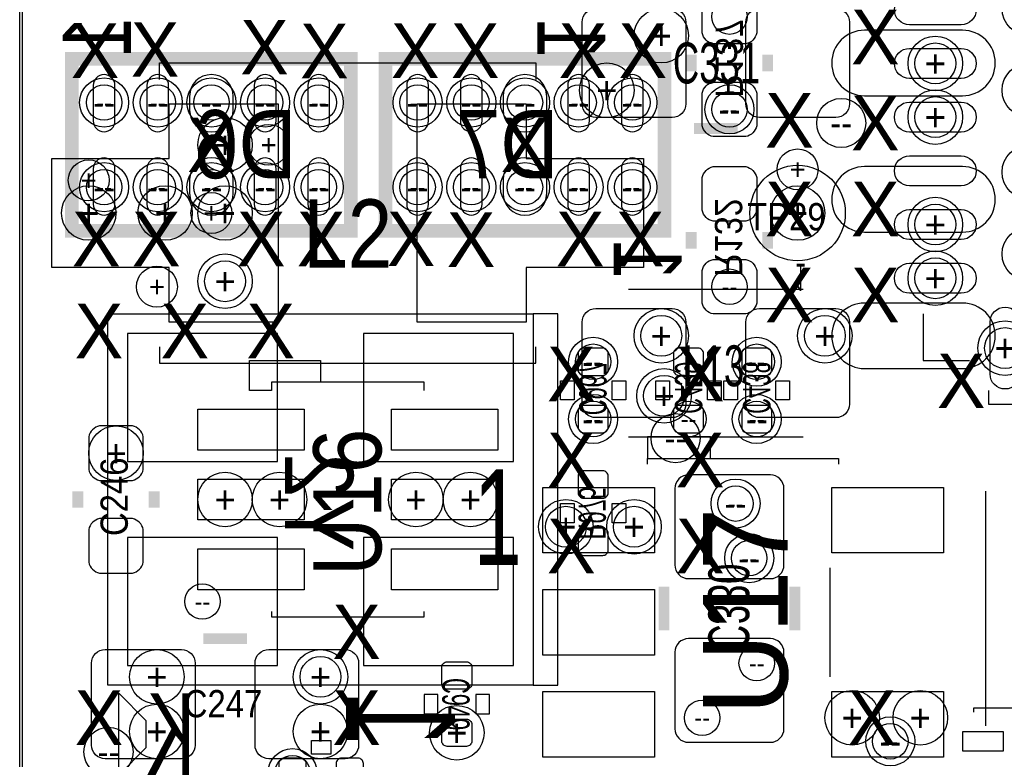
# Model space of a CAD drawing. Extents: x -22 to 398, y -34 to 263.
# Tile 26 of 48: x 12 to 21.17, y 42.5 to 49.38. Entities that reach past the tile are written whole.
import ezdxf
from ezdxf.enums import TextEntityAlignment as Align

# ---------------------------------------------------------------- set-up
doc = ezdxf.new("R2010")
doc.units = 0
for name, color, linetype in [('ASSY_BOT', 211, 'CONTINUOUS'), ('ASSY_TOP', 80, 'CONTINUOUS'), ('BOT', 153, 'CONTINUOUS'), ('DRILL', 254, 'CONTINUOUS'), ('OUTLINE', 5, 'CONTINUOUS'), ('SILK_BOT', 120, 'CONTINUOUS'), ('SILK_TOP', 211, 'CONTINUOUS'), ('TOP', 5, 'CONTINUOUS')]:
    doc.layers.add(name, color=color, linetype=linetype)

# ---------------------------------------------------------------- blocks, each defined once
blk = doc.blocks.new('FIGURE_CIRCLE')
blk.add_circle((0, 0), 0.5)

msp = doc.modelspace()

# ---------------------------------------------------------------- linework, layer by layer
at = {"layer": 'BOT'}
for points in [[(18.358104, 49.25822), (18.358104, 49.56302, -0.294587), (18.459704, 49.66462), (18.764504, 49.66462, -0.294587), (18.866104, 49.56302), (18.866104, 49.25822, -0.294587), (18.764504, 49.15662), (18.459704, 49.15662, -0.294587)], [(20.783804, 49.28362), (19.869404, 49.28362, 1), (19.869404, 48.67402), (20.783804, 48.67402, 1)], [(12.887706, 48.439324), (12.887706, 48.769524, 1), (12.684506, 48.769524), (12.684506, 48.439324, 1)], [(13.387578, 48.439324), (13.387578, 48.769524, 1), (13.184378, 48.769524), (13.184378, 48.439324, 1)], [(13.989304, 48.540924), (13.989304, 48.667924, 1), (13.582904, 48.667924), (13.582904, 48.540924, 1)], [(14.38783, 48.439324), (14.38783, 48.769524, 1), (14.18463, 48.769524), (14.18463, 48.439324, 1)], [(14.887702, 48.439324), (14.887702, 48.769524, 1), (14.684502, 48.769524), (14.684502, 48.439324, 1)], [(15.605506, 48.769524), (15.605506, 48.439324, 1), (15.808706, 48.439324), (15.808706, 48.769524, 1)], [(16.105378, 48.769524), (16.105378, 48.439324, 1), (16.308578, 48.439324), (16.308578, 48.769524, 1)], [(16.503904, 48.667924), (16.503904, 48.540924, 1), (16.910304, 48.540924), (16.910304, 48.667924, 1)], [(17.10563, 48.769524), (17.10563, 48.439324, 1), (17.30883, 48.439324), (17.30883, 48.769524, 1)], [(17.605502, 48.769524), (17.605502, 48.439324, 1), (17.808702, 48.439324), (17.808702, 48.769524, 1)], [(18.358104, 48.39462), (18.358104, 48.69942, -0.294587), (18.459704, 48.80102), (18.764504, 48.80102, -0.294587), (18.866104, 48.69942), (18.866104, 48.39462, -0.294587), (18.764504, 48.29302), (18.459704, 48.29302, -0.294587)], [(12.887706, 47.664116), (12.887706, 47.994316, 1), (12.684506, 47.994316), (12.684506, 47.664116, 1)], [(13.387578, 47.664116), (13.387578, 47.994316, 1), (13.184378, 47.994316), (13.184378, 47.664116, 1)], [(13.989304, 47.765716), (13.989304, 47.892716, 1), (13.582904, 47.892716), (13.582904, 47.765716, 1)], [(14.38783, 47.664116), (14.38783, 47.994316, 1), (14.18463, 47.994316), (14.18463, 47.664116, 1)], [(14.887702, 47.664116), (14.887702, 47.994316, 1), (14.684502, 47.994316), (14.684502, 47.664116, 1)], [(15.605506, 47.994316), (15.605506, 47.664116, 1), (15.808706, 47.664116), (15.808706, 47.994316, 1)], [(16.105378, 47.994316), (16.105378, 47.664116, 1), (16.308578, 47.664116), (16.308578, 47.994316, 1)], [(16.503904, 47.892716), (16.503904, 47.765716, 1), (16.910304, 47.765716), (16.910304, 47.892716, 1)], [(17.10563, 47.994316), (17.10563, 47.664116, 1), (17.30883, 47.664116), (17.30883, 47.994316, 1)], [(17.605502, 47.994316), (17.605502, 47.664116, 1), (17.808702, 47.664116), (17.808702, 47.994316, 1)], [(18.358104, 47.60722), (18.358104, 47.91202, -0.294587), (18.459704, 48.01362), (18.764504, 48.01362, -0.294587), (18.866104, 47.91202), (18.866104, 47.60722, -0.294587), (18.764504, 47.50562), (18.459704, 47.50562, -0.294587)], [(20.783804, 48.01362), (19.869404, 48.01362, 1), (19.869404, 47.40402), (20.783804, 47.40402, 1)], [(18.358104, 46.74362), (18.358104, 47.04842, -0.294587), (18.459704, 47.15002), (18.764504, 47.15002, -0.294587), (18.866104, 47.04842), (18.866104, 46.74362, -0.294587), (18.764504, 46.64202), (18.459704, 46.64202, -0.294587)], [(20.783804, 46.74362), (19.869404, 46.74362, 1), (19.869404, 46.13402), (20.783804, 46.13402, 1)], [(17.431004, 46.07052, 0.414214), (17.481804, 46.12132), (17.481804, 46.27372, 0.414214), (17.431004, 46.32452), (17.253204, 46.32452, 0.414214), (17.202404, 46.27372), (17.202404, 46.12132, 0.414214), (17.253204, 46.07052)], [(18.320004, 46.07052, 0.414214), (18.370804, 46.12132), (18.370804, 46.27372, 0.414214), (18.320004, 46.32452), (18.142204, 46.32452, 0.414214), (18.091404, 46.27372), (18.091404, 46.12132, 0.414214), (18.142204, 46.07052)], [(18.955004, 46.07052, 0.414214), (19.005804, 46.12132), (19.005804, 46.27372, 0.414214), (18.955004, 46.32452), (18.777204, 46.32452, 0.414214), (18.726404, 46.27372), (18.726404, 46.12132, 0.414214), (18.777204, 46.07052)], [(17.253204, 45.79112, 0.414214), (17.202404, 45.74032), (17.202404, 45.58792, 0.414214), (17.253204, 45.53712), (17.431004, 45.53712, 0.414214), (17.481804, 45.58792), (17.481804, 45.74032, 0.414214), (17.431004, 45.79112)], [(18.142204, 45.79112, 0.414214), (18.091404, 45.74032), (18.091404, 45.58792, 0.414214), (18.142204, 45.53712), (18.320004, 45.53712, 0.414214), (18.370804, 45.58792), (18.370804, 45.74032, 0.414214), (18.320004, 45.79112)], [(18.777204, 45.79112, 0.414214), (18.726404, 45.74032), (18.726404, 45.58792, 0.414214), (18.777204, 45.53712), (18.955004, 45.53712, 0.414214), (19.005804, 45.58792), (19.005804, 45.74032, 0.414214), (18.955004, 45.79112)], [(17.253204, 45.18152, 0.414214), (17.202404, 45.13072), (17.202404, 44.97832, 0.414214), (17.253204, 44.92752), (17.431004, 44.92752, 0.414214), (17.481804, 44.97832), (17.481804, 45.13072, 0.414214), (17.431004, 45.18152)], [(18.993104, 45.14342), (18.231104, 45.14342, 0.414214), (18.104104, 45.01642), (18.104104, 44.30522, 0.414214), (18.231104, 44.17822), (18.993104, 44.17822, 0.414214), (19.120104, 44.30522), (19.120104, 45.01642, 0.414214)], [(17.253204, 44.64812, 0.414214), (17.202404, 44.59732), (17.202404, 44.44492, 0.414214), (17.253204, 44.39412), (17.431004, 44.39412, 0.414214), (17.481804, 44.44492), (17.481804, 44.59732, 0.414214), (17.431004, 44.64812)], [(18.993104, 43.61942), (18.231104, 43.61942, 0.414214), (18.104104, 43.49242), (18.104104, 42.78122, 0.414214), (18.231104, 42.65422), (18.993104, 42.65422, 0.414214), (19.120104, 42.78122), (19.120104, 43.49242, 0.414214)], [(14.6685, 42.4561, 0.414214), (14.6177, 42.5069), (14.4653, 42.5069, 0.414214), (14.4145, 42.4561), (14.4145, 42.2783, 0.414214), (14.4653, 42.2275), (14.6177, 42.2275, 0.414214), (14.6685, 42.2783)], [(15.2019, 42.4561, 0.414214), (15.1511, 42.5069), (14.9987, 42.5069, 0.414214), (14.9479, 42.4561), (14.9479, 42.2783, 0.414214), (14.9987, 42.2275), (15.1511, 42.2275, 0.414214), (15.2019, 42.2783)]]:
    msp.add_lwpolyline(points, format="xyb", close=True, dxfattribs=at)
for points in [[(13.00353, 45.26788), (14.40053, 45.26788), (14.40053, 46.46168), (13.00353, 46.46168)], [(15.203678, 45.26788), (16.600678, 45.26788), (16.600678, 46.46168), (15.203678, 46.46168)], [(13.00353, 43.36796), (14.40053, 43.36796), (14.40053, 44.56176), (13.00353, 44.56176)], [(15.203678, 43.36796), (16.600678, 43.36796), (16.600678, 44.56176), (15.203678, 44.56176)], [(21.165312, 42.574718), (21.165312, 42.752518), (20.784312, 42.752518), (20.784312, 42.574718)]]:
    msp.add_lwpolyline(points, close=True, dxfattribs=at)
at = {"layer": 'DRILL'}
msp.add_lwpolyline([(12.022328, 11.98118), (57.021476, 11.98118), (57.021476, 55.479188), (55.517542, 56.983122), (12.022328, 56.983122)], close=True, dxfattribs=at)
at = {"layer": 'OUTLINE'}
msp.add_lwpolyline([(11.999976, 56.950102, -0.413204), (12.050014, 56.999886), (55.479442, 56.999886, -0.198304), (55.514748, 56.985408), (56.985408, 55.514494, -0.198861), (57.00014, 55.479188), (57.00014, 12.050014, -0.414338), (56.950102, 11.999976), (12.050014, 11.999976, -0.414338), (11.999976, 12.050014)], format="xyb", close=True, dxfattribs=at)
at = {"layer": 'SILK_BOT'}
for points, const_width in [([(15.086076, 49.01692), (15.086076, 47.41672), (12.486132, 47.41672), (12.486132, 49.01692), (15.086076, 49.01692)], 0.127), ([(15.407132, 47.41672), (15.407132, 49.01692), (18.007076, 49.01692), (18.007076, 47.41672), (15.407132, 47.41672)], 0.127), ([(18.256504, 48.90262), (18.256504, 49.05502)], 0.1016), ([(18.967704, 48.90262), (18.967704, 49.05502)], 0.1016), ([(18.256504, 47.25162), (18.256504, 47.40402)], 0.1016), ([(18.967704, 47.25162), (18.967704, 47.40402)], 0.1016), ([(18.002504, 43.69562), (18.002504, 44.10202)], 0.1016), ([(19.221704, 43.69562), (19.221704, 44.10202)], 0.1016)]:
    msp.add_lwpolyline(points, dxfattribs=dict(at, const_width=const_width))
for points in [[(12.820904, 43.18762), (12.820904, 46.64202), (16.783304, 46.64202), (16.783304, 43.18762)], [(16.783304, 43.18762), (17.011904, 43.18762), (17.011904, 46.64202), (16.783304, 46.64202)], [(17.164304, 45.84192), (17.037304, 45.84192), (17.037304, 46.01972), (17.164304, 46.01972)], [(17.646904, 45.84192), (17.519904, 45.84192), (17.519904, 46.01972), (17.646904, 46.01972)], [(17.926304, 46.01972), (18.053304, 46.01972), (18.053304, 45.84192), (17.926304, 45.84192)], [(18.408904, 46.01972), (18.535904, 46.01972), (18.535904, 45.84192), (18.408904, 45.84192)], [(18.561304, 46.01972), (18.688304, 46.01972), (18.688304, 45.84192), (18.561304, 45.84192)], [(19.043904, 46.01972), (19.170904, 46.01972), (19.170904, 45.84192), (19.043904, 45.84192)], [(17.037304, 44.87672), (17.164304, 44.87672), (17.164304, 44.69892), (17.037304, 44.69892)], [(17.519904, 44.87672), (17.646904, 44.87672), (17.646904, 44.69892), (17.519904, 44.69892)], [(12.922504, 42.34942), (12.922504, 43.11142), (13.176504, 42.85742), (13.176504, 42.60342)], [(14.8971, 42.672), (14.8971, 42.545), (14.7193, 42.545), (14.7193, 42.672)]]:
    msp.add_lwpolyline(points, close=True, dxfattribs=at)
for points in [[(21.025104, 45.93082), (21.025104, 45.80382), (25.089104, 45.80382), (25.089104, 45.93082)], [(23.095204, 42.93362), (23.095204, 42.97172), (20.885404, 42.97172), (20.885404, 42.93362)]]:
    msp.add_lwpolyline(points, dxfattribs=at)
at = {"layer": 'SILK_TOP'}
for points in [[(13.303504, 48.82642), (13.303504, 48.97882), (16.808704, 48.97882), (16.808704, 48.82642)], [(19.297904, 46.87062), (17.672304, 46.87062)], [(20.415504, 46.64202), (20.415504, 46.21022), (20.847304, 46.21022)], [(13.303504, 46.18482), (16.808704, 46.18482), (16.808704, 46.33722)], [(13.303504, 46.33722), (13.303504, 46.18482)], [(15.767304, 45.93082), (15.767304, 46.00702), (14.344904, 46.00702), (14.344904, 45.93082)], [(17.672304, 45.49902), (19.297904, 45.49902)], [(17.850104, 45.24502), (17.850104, 45.29582), (19.628104, 45.29582), (19.628104, 45.24502)], [(20.999704, 42.80662), (20.999704, 44.99102)], [(19.551904, 43.26382), (19.551904, 44.27982)], [(14.344904, 43.87342), (14.344904, 43.82262), (15.767304, 43.82262), (15.767304, 43.87342)]]:
    msp.add_lwpolyline(points, dxfattribs=at)
at = {"layer": 'SILK_TOP', "const_width": 0.1016}
for points in [[(18.281904, 48.36922), (18.688304, 48.36922)], [(12.541504, 44.99102), (12.541504, 44.83862)], [(13.252704, 44.99102), (13.252704, 44.83862)], [(13.709904, 43.61942), (14.116304, 43.61942)]]:
    msp.add_lwpolyline(points, dxfattribs=at)
at = {"layer": 'SILK_TOP'}
for points in [[(14.344904, 45.93082), (14.141704, 45.93082), (14.141704, 46.21022), (14.802104, 46.21022), (14.802104, 46.00702), (14.344904, 46.00702)], [(17.850104, 45.29582), (18.434304, 45.29582), (18.434304, 45.49902), (17.850104, 45.49902)], [(15.894304, 43.09872), (15.767304, 43.09872), (15.767304, 42.92092), (15.894304, 42.92092)], [(16.376904, 43.09872), (16.249904, 43.09872), (16.249904, 42.92092), (16.376904, 42.92092)]]:
    msp.add_lwpolyline(points, close=True, dxfattribs=at)
at = {"layer": 'TOP'}
for points in [[(20.771358, 49.335182), (20.288758, 49.335182, -1), (20.288758, 49.614582), (20.771358, 49.614582, -1)], [(18.205704, 49.35982), (18.205704, 48.59782, -0.414214), (18.078704, 48.47082), (17.367504, 48.47082, -0.414214), (17.240504, 48.59782), (17.240504, 49.35982, -0.414214), (17.367504, 49.48682), (18.078704, 49.48682, -0.414214)], [(19.729704, 49.35982), (19.729704, 48.59782, -0.414214), (19.602704, 48.47082), (18.891504, 48.47082, -0.414214), (18.764504, 48.59782), (18.764504, 49.35982, -0.414214), (18.891504, 49.48682), (19.602704, 49.48682, -0.414214)], [(20.771358, 48.835056), (20.288758, 48.835056, -1), (20.288758, 49.114456), (20.771358, 49.114456, -1)], [(20.771358, 48.335184), (20.288758, 48.335184, -1), (20.288758, 48.614584), (20.771358, 48.614584, -1)], [(20.771358, 47.835058), (20.288758, 47.835058, -1), (20.288758, 48.114458), (20.771358, 48.114458, -1)], [(20.771358, 47.335186), (20.288758, 47.335186, -1), (20.288758, 47.614586), (20.771358, 47.614586, -1)], [(20.771358, 46.83506), (20.288758, 46.83506, -1), (20.288758, 47.11446), (20.771358, 47.11446, -1)], [(17.240504, 45.80382), (17.240504, 46.56582, -0.414214), (17.367504, 46.69282), (18.078704, 46.69282, -0.414214), (18.205704, 46.56582), (18.205704, 45.80382, -0.414214), (18.078704, 45.67682), (17.367504, 45.67682, -0.414214)], [(18.764504, 45.80382), (18.764504, 46.56582, -0.414214), (18.891504, 46.69282), (19.602704, 46.69282, -0.414214), (19.729704, 46.56582), (19.729704, 45.80382, -0.414214), (19.602704, 45.67682), (18.891504, 45.67682, -0.414214)], [(21.040344, 46.083474), (21.040344, 46.566074, -1), (21.319744, 46.566074), (21.319744, 46.083474, -1)], [(12.643104, 45.49902), (12.643104, 45.19422, 0.294587), (12.744704, 45.09262), (13.049504, 45.09262, 0.294587), (13.151104, 45.19422), (13.151104, 45.49902, 0.294587), (13.049504, 45.60062), (12.744704, 45.60062, 0.294587)], [(12.643104, 44.63542), (12.643104, 44.33062, 0.294587), (12.744704, 44.22902), (13.049504, 44.22902, 0.294587), (13.151104, 44.33062), (13.151104, 44.63542, 0.294587), (13.049504, 44.73702), (12.744704, 44.73702, 0.294587)], [(13.633704, 43.39082), (13.633704, 42.62882, -0.414214), (13.506704, 42.50182), (12.795504, 42.50182, -0.414214), (12.668504, 42.62882), (12.668504, 43.39082, -0.414214), (12.795504, 43.51782), (13.506704, 43.51782, -0.414214)], [(15.157704, 43.39082), (15.157704, 42.62882, -0.414214), (15.030704, 42.50182), (14.319504, 42.50182, -0.414214), (14.192504, 42.62882), (14.192504, 43.39082, -0.414214), (14.319504, 43.51782), (15.030704, 43.51782, -0.414214)], [(15.983204, 43.14952, -0.414214), (15.932404, 43.20032), (15.932404, 43.35272, -0.414214), (15.983204, 43.40352), (16.161004, 43.40352, -0.414214), (16.211804, 43.35272), (16.211804, 43.20032, -0.414214), (16.161004, 43.14952)], [(16.161004, 42.87012, -0.414214), (16.211804, 42.81932), (16.211804, 42.66692, -0.414214), (16.161004, 42.61612), (15.983204, 42.61612, -0.414214), (15.932404, 42.66692), (15.932404, 42.81932, -0.414214), (15.983204, 42.87012)]]:
    msp.add_lwpolyline(points, format="xyb", close=True, dxfattribs=at)
for points in [[(12.300204, 47.07382), (12.300204, 48.08982), (13.392404, 48.08982), (13.392404, 48.59782), (14.408404, 48.59782), (14.408404, 46.56582), (13.392404, 46.56582), (13.392404, 47.07382)], [(17.812004, 48.08982), (17.812004, 47.07382), (16.719804, 47.07382), (16.719804, 46.56582), (15.703804, 46.56582), (15.703804, 48.59782), (16.719804, 48.59782), (16.719804, 48.08982)], [(13.659104, 45.374306), (13.659104, 45.755306), (14.649704, 45.755306), (14.649704, 45.374306)], [(15.462504, 45.374306), (15.462504, 45.755306), (16.453104, 45.755306), (16.453104, 45.374306)], [(13.659104, 44.72432), (13.659104, 45.10532), (14.649704, 45.10532), (14.649704, 44.72432)], [(15.462504, 44.72432), (15.462504, 45.10532), (16.453104, 45.10532), (16.453104, 44.72432)], [(16.872204, 44.41698), (16.872204, 45.02658), (17.913604, 45.02658), (17.913604, 44.41698)], [(19.564604, 44.41698), (19.564604, 45.02658), (20.606004, 45.02658), (20.606004, 44.41698)], [(13.659104, 44.074334), (13.659104, 44.455334), (14.649704, 44.455334), (14.649704, 44.074334)], [(15.462504, 44.074334), (15.462504, 44.455334), (16.453104, 44.455334), (16.453104, 44.074334)], [(16.872204, 43.46702), (16.872204, 44.07662), (17.913604, 44.07662), (17.913604, 43.46702)], [(16.872204, 42.51706), (16.872204, 43.12666), (17.913604, 43.12666), (17.913604, 42.51706)], [(19.564604, 42.51706), (19.564604, 43.12666), (20.606004, 43.12666), (20.606004, 42.51706)]]:
    msp.add_lwpolyline(points, close=True, dxfattribs=at)
msp.add_circle((19.247104, 47.58182), 0.4445, dxfattribs=at)

# ---------------------------------------------------------------- block references
at = {"layer": 'DRILL'}
for p, xscale, yscale in [((21.406104, 49.48682), 0.508, 0.508), ((18.612104, 49.41062), 0.3302, 0.3302), ((17.977104, 49.23282), 0.508, 0.508), ((20.530058, 48.974756), 0.508, 0.508), ((20.530058, 48.974756), 0.381, 0.381), ((17.469104, 48.72482), 0.508, 0.508), ((21.406104, 48.72482), 0.508, 0.508), ((12.786106, 48.61052), 0.4572, 0.4572), ((13.286232, 48.61052), 0.4572, 0.4572), ((13.786104, 48.61052), 0.4572, 0.4572), ((14.285976, 48.61052), 0.4572, 0.4572), ((14.786102, 48.61052), 0.4572, 0.4572), ((15.707106, 48.61052), 0.4572, 0.4572), ((16.207232, 48.61052), 0.4572, 0.4572), ((16.707104, 48.61052), 0.4572, 0.4572), ((17.206976, 48.61052), 0.4572, 0.4572), ((17.707102, 48.61052), 0.4572, 0.4572), ((12.786106, 48.61052), 0.3302, 0.3302), ((13.286232, 48.61052), 0.3302, 0.3302), ((13.786104, 48.61052), 0.3302, 0.3302), ((14.285976, 48.61052), 0.3302, 0.3302), ((14.786102, 48.61052), 0.3302, 0.3302), ((15.707106, 48.61052), 0.3302, 0.3302), ((16.207232, 48.61052), 0.3302, 0.3302), ((16.707104, 48.61052), 0.3302, 0.3302), ((17.206976, 48.61052), 0.3302, 0.3302), ((17.707102, 48.61052), 0.3302, 0.3302), ((18.612104, 48.54702), 0.4572, 0.4572), ((18.612104, 48.54702), 0.3302, 0.3302), ((20.530058, 48.474884), 0.508, 0.508), ((19.653504, 48.42002), 0.4572, 0.4572), ((20.530058, 48.474884), 0.381, 0.381), ((13.913104, 48.21682), 0.508, 0.508), ((14.319504, 48.21682), 0.381, 0.381), ((19.247104, 47.98822), 0.381, 0.381), ((21.406104, 47.96282), 0.508, 0.508), ((12.643104, 47.88662), 0.381, 0.381), ((12.786106, 47.82312), 0.4572, 0.4572), ((12.786106, 47.82312), 0.3302, 0.3302), ((13.286232, 47.82312), 0.4572, 0.4572), ((13.286232, 47.82312), 0.3302, 0.3302), ((13.786104, 47.82312), 0.4572, 0.4572), ((13.786104, 47.82312), 0.3302, 0.3302), ((14.285976, 47.82312), 0.4572, 0.4572), ((14.285976, 47.82312), 0.3302, 0.3302), ((14.786102, 47.82312), 0.4572, 0.4572), ((14.786102, 47.82312), 0.3302, 0.3302), ((15.707106, 47.82312), 0.4572, 0.4572), ((15.707106, 47.82312), 0.3302, 0.3302), ((16.207232, 47.82312), 0.4572, 0.4572), ((16.207232, 47.82312), 0.3302, 0.3302), ((16.707104, 47.82312), 0.4572, 0.4572), ((16.707104, 47.82312), 0.3302, 0.3302), ((17.206976, 47.82312), 0.4572, 0.4572), ((17.206976, 47.82312), 0.3302, 0.3302), ((17.707102, 47.82312), 0.4572, 0.4572), ((17.707102, 47.82312), 0.3302, 0.3302), ((12.643104, 47.58182), 0.508, 0.508), ((13.354304, 47.58182), 0.508, 0.508), ((13.913104, 47.58182), 0.508, 0.508), ((19.247104, 47.58182), 0.508, 0.508), ((13.786104, 47.58182), 0.381, 0.381), ((20.530058, 47.474886), 0.508, 0.508), ((20.530058, 47.474886), 0.381, 0.381), ((21.406104, 47.20082), 0.508, 0.508), ((13.913104, 46.94682), 0.508, 0.508), ((20.530058, 46.97476), 0.508, 0.508), ((20.530058, 46.97476), 0.381, 0.381), ((13.278104, 46.89602), 0.381, 0.381), ((13.913104, 46.94682), 0.381, 0.381), ((18.612104, 46.89602), 0.3302, 0.3302), ((17.977104, 46.43882), 0.508, 0.508), ((19.501104, 46.43882), 0.508, 0.508), ((17.977104, 46.43882), 0.381, 0.381), ((19.501104, 46.43882), 0.381, 0.381), ((21.180044, 46.324774), 0.508, 0.508), ((21.180044, 46.324774), 0.381, 0.381), ((17.342104, 46.19752), 0.4572, 0.4572), ((18.866104, 46.19752), 0.4572, 0.4572), ((17.342104, 46.19752), 0.3302, 0.3302), ((18.866104, 46.19752), 0.3302, 0.3302), ((18.002504, 45.88002), 0.508, 0.508), ((18.002504, 45.88002), 0.381, 0.381), ((17.342104, 45.66412), 0.4572, 0.4572), ((18.866104, 45.66412), 0.4572, 0.4572), ((17.342104, 45.66412), 0.3302, 0.3302), ((18.231104, 45.66412), 0.3302, 0.3302), ((18.866104, 45.66412), 0.3302, 0.3302), ((18.110454, 45.48632), 0.4572, 0.4572), ((12.897104, 45.34662), 0.508, 0.508), ((13.913104, 44.91482), 0.508, 0.508), ((14.421104, 44.91482), 0.508, 0.508), ((15.691104, 44.91482), 0.508, 0.508), ((16.199104, 44.91482), 0.508, 0.508), ((18.669254, 44.87672), 0.4572, 0.4572), ((18.669254, 44.87672), 0.3302, 0.3302), ((17.088104, 44.66082), 0.508, 0.508), ((17.723104, 44.66082), 0.508, 0.508), ((17.088104, 44.66082), 0.381, 0.381), ((17.723104, 44.66082), 0.381, 0.381), ((18.796254, 44.36872), 0.4572, 0.4572), ((18.796254, 44.36872), 0.3302, 0.3302), ((13.70203, 43.96486), 0.3302, 0.3302), ((13.278104, 43.26382), 0.508, 0.508), ((14.802104, 43.26382), 0.508, 0.508), ((18.866104, 43.39082), 0.3302, 0.3302), ((14.802104, 43.26382), 0.381, 0.381), ((19.755104, 42.88282), 0.508, 0.508), ((20.390104, 42.88282), 0.508, 0.508), ((18.358104, 42.88282), 0.3302, 0.3302), ((13.278104, 42.75582), 0.508, 0.508), ((14.802104, 42.75582), 0.508, 0.508), ((16.072104, 42.74312), 0.508, 0.508), ((20.110704, 42.663618), 0.4572, 0.4572), ((12.827254, 42.56532), 0.4572, 0.4572), ((20.110704, 42.663618), 0.3302, 0.3302), ((14.5415, 42.3672), 0.4572, 0.4572), ((14.5415, 42.3672), 0.3302, 0.3302)]:
    msp.add_blockref('FIGURE_CIRCLE', p, dxfattribs=dict(at, xscale=xscale, yscale=yscale))

# ---------------------------------------------------------------- texts
at = {"layer": 'ASSY_BOT', "text_generation_flag": 2}
for s, height, width, p in [('R137', 0.254, 0.9, (18.482818, 49.022)), ('R132', 0.254, 0.9, (18.476722, 47.35322)), ('C967', 0.254, 0.6, (17.212818, 45.94352)), ('C439', 0.254, 0.6, (18.104104, 45.95622)), ('C438', 0.254, 0.6, (18.739104, 45.95622)), ('Y2', 0.635, 0.8784, (14.471904, 44.88942)), ('R975', 0.254, 0.6, (17.206468, 44.78782)), ('C330', 0.381, 0.666667, (18.415254, 43.91152))]:
    msp.add_text(s, height=height, rotation=270, dxfattribs=dict(at, width=width)).set_placement(p, align=Align.CENTER)
at = {"layer": 'ASSY_BOT', "text_generation_flag": 2, "width": 0.8784}
for s, p in [('D6', (14.103604, 47.90567)), ('D7', (16.542004, 47.90567))]:
    msp.add_text(s, height=0.635, dxfattribs=at).set_placement(p, align=Align.CENTER)
at = {"layer": 'ASSY_TOP'}
for s, height, width, p in [('C331', 0.381, 0.666667, (18.491454, 48.78832)), ('L2', 0.635, 0.8784, (15.056104, 47.07382)), ('L13', 0.381, 0.666667, (18.466054, 45.96892)), ('C247', 0.254, 0.9, (13.894054, 42.886884))]:
    msp.add_text(s, height=height, dxfattribs=dict(at, width=width)).set_placement(p, align=Align.CENTER)
at = {"layer": 'ASSY_TOP', "width": 0.9}
msp.add_text('TP29', height=0.254, dxfattribs=at).set_placement((18.777204, 47.420784))
at = {"layer": 'ASSY_TOP'}
for s, height, rotation, width, p in [('U16', 0.635, 90, 0.8784, (15.36954, 44.88942)), ('C246', 0.254, 90, 0.9, (13.007086, 44.94022)), ('C949', 0.254, 270, 0.6, (15.936722, 43.00982))]:
    msp.add_text(s, height=height, rotation=rotation, dxfattribs=dict(at, width=width)).set_placement(p, align=Align.CENTER)
msp.add_text('U17', height=0.786892, rotation=90, dxfattribs=at).set_placement((19.153886, 43.87342), align=Align.CENTER)
at = {"layer": 'DRILL'}
for s, height, p in [('X', 0.508, (19.971004, 49.22012)), ('X', 0.508, (13.260832, 49.104042)), ('X', 0.508, (14.280388, 49.126394)), ('X', 0.508, (12.702032, 49.092866)), ('X', 0.508, (14.838172, 49.090834)), ('X', 0.508, (15.684754, 49.09312)), ('X', 0.508, (16.243554, 49.09312)), ('X', 0.508, (17.246854, 49.09312)), ('X', 0.508, (17.805654, 49.09312)), ('+', 0.254, (17.977104, 49.23282)), ('+', 0.254, (20.530058, 48.974756)), ('+', 0.1905, (20.530058, 48.974756)), ('+', 0.254, (17.469104, 48.72482)), ('X', 0.508, (19.170904, 48.44542)), ('X', 0.508, (19.971004, 48.42002)), ('--', 0.2286, (12.786106, 48.61052)), ('--', 0.1651, (12.786106, 48.61052)), ('--', 0.2286, (13.286232, 48.61052)), ('--', 0.1651, (13.286232, 48.61052)), ('--', 0.2286, (13.786104, 48.61052)), ('--', 0.1651, (13.786104, 48.61052)), ('--', 0.2286, (14.285976, 48.61052)), ('--', 0.1651, (14.285976, 48.61052)), ('--', 0.2286, (14.786102, 48.61052)), ('--', 0.1651, (14.786102, 48.61052)), ('--', 0.2286, (15.707106, 48.61052)), ('--', 0.1651, (15.707106, 48.61052)), ('--', 0.2286, (16.207232, 48.61052)), ('--', 0.1651, (16.207232, 48.61052)), ('--', 0.2286, (16.707104, 48.61052)), ('--', 0.1651, (16.707104, 48.61052)), ('--', 0.2286, (17.206976, 48.61052)), ('--', 0.1651, (17.206976, 48.61052)), ('--', 0.2286, (17.707102, 48.61052)), ('--', 0.1651, (17.707102, 48.61052)), ('--', 0.2286, (18.612104, 48.54702)), ('--', 0.1651, (18.612104, 48.54702)), ('+', 0.254, (20.530058, 48.474884)), ('+', 0.1905, (20.530058, 48.474884)), ('X', 0.508, (13.786104, 48.21682)), ('X', 0.508, (16.707104, 48.21682)), ('--', 0.2286, (19.653504, 48.42002)), ('+', 0.254, (13.913104, 48.21682)), ('+', 0.1905, (14.319504, 48.21682)), ('+', 0.1905, (19.247104, 47.98822)), ('+', 0.1905, (12.643104, 47.88662)), ('--', 0.2286, (12.786106, 47.82312)), ('--', 0.1651, (12.786106, 47.82312)), ('--', 0.2286, (13.286232, 47.82312)), ('--', 0.1651, (13.286232, 47.82312)), ('--', 0.2286, (13.786104, 47.82312)), ('--', 0.1651, (13.786104, 47.82312)), ('--', 0.2286, (14.285976, 47.82312)), ('--', 0.1651, (14.285976, 47.82312)), ('--', 0.2286, (14.786102, 47.82312)), ('--', 0.1651, (14.786102, 47.82312)), ('--', 0.2286, (15.707106, 47.82312)), ('--', 0.1651, (15.707106, 47.82312)), ('--', 0.2286, (16.207232, 47.82312)), ('--', 0.1651, (16.207232, 47.82312)), ('--', 0.2286, (16.707104, 47.82312)), ('--', 0.1651, (16.707104, 47.82312)), ('--', 0.2286, (17.206976, 47.82312)), ('--', 0.1651, (17.206976, 47.82312)), ('--', 0.2286, (17.707102, 47.82312)), ('--', 0.1651, (17.707102, 47.82312)), ('X', 0.508, (19.170904, 47.61992)), ('X', 0.508, (19.971004, 47.61992)), ('+', 0.254, (12.643104, 47.58182)), ('+', 0.254, (13.354304, 47.58182)), ('+', 0.1905, (13.786104, 47.58182)), ('+', 0.254, (13.913104, 47.58182)), ('+', 0.254, (19.247104, 47.58182)), ('X', 0.508, (12.712954, 47.34052)), ('X', 0.508, (13.271754, 47.34052)), ('X', 0.508, (14.249654, 47.34052)), ('X', 0.508, (14.808454, 47.34052)), ('X', 0.508, (15.646146, 47.341282)), ('X', 0.508, (16.204946, 47.333662)), ('X', 0.508, (17.221454, 47.34052)), ('X', 0.508, (17.780254, 47.34052)), ('+', 0.254, (20.530058, 47.474886)), ('+', 0.1905, (20.530058, 47.474886)), ('X', 0.508, (19.170904, 46.81982)), ('X', 0.508, (19.971004, 46.81982)), ('+', 0.254, (20.530058, 46.97476)), ('+', 0.254, (13.913104, 46.94682)), ('+', 0.1905, (13.913104, 46.94682)), ('+', 0.1905, (20.530058, 46.97476)), ('+', 0.1905, (13.278104, 46.89602)), ('--', 0.1651, (18.612104, 46.89602)), ('X', 0.508, (12.738354, 46.48327)), ('X', 0.508, (13.538454, 46.48327)), ('X', 0.508, (14.338554, 46.48327)), ('+', 0.254, (17.977104, 46.43882)), ('+', 0.254, (19.501104, 46.43882)), ('+', 0.1905, (17.977104, 46.43882)), ('+', 0.1905, (19.501104, 46.43882)), ('X', 0.508, (17.138904, 46.08322)), ('X', 0.508, (18.339054, 46.08322)), ('+', 0.254, (21.180044, 46.324774)), ('+', 0.1905, (21.180044, 46.324774)), ('X', 0.508, (20.771104, 46.01972)), ('--', 0.2286, (17.342104, 46.19752)), ('--', 0.1651, (17.342104, 46.19752)), ('--', 0.2286, (18.866104, 46.19752)), ('--', 0.1651, (18.866104, 46.19752)), ('+', 0.254, (18.002504, 45.88002)), ('+', 0.1905, (18.002504, 45.88002)), ('--', 0.2286, (17.342104, 45.66412)), ('--', 0.1651, (17.342104, 45.66412)), ('--', 0.1651, (18.231104, 45.66412)), ('--', 0.2286, (18.866104, 45.66412)), ('--', 0.1651, (18.866104, 45.66412)), ('X', 0.508, (17.138904, 45.28312)), ('X', 0.508, (18.339054, 45.28312)), ('+', 0.254, (12.897104, 45.34662)), ('--', 0.2286, (18.110454, 45.48632)), ('+', 0.254, (13.913104, 44.91482)), ('+', 0.254, (14.421104, 44.91482)), ('+', 0.254, (15.691104, 44.91482)), ('+', 0.254, (16.199104, 44.91482)), ('--', 0.2286, (18.669254, 44.87672)), ('--', 0.1651, (18.669254, 44.87672)), ('X', 0.508, (17.138904, 44.48302)), ('+', 0.254, (17.088104, 44.66082)), ('+', 0.1905, (17.088104, 44.66082)), ('+', 0.254, (17.723104, 44.66082)), ('+', 0.1905, (17.723104, 44.66082)), ('X', 0.508, (18.339054, 44.48302)), ('--', 0.2286, (18.796254, 44.36872)), ('--', 0.1651, (18.796254, 44.36872)), ('--', 0.1651, (13.70203, 43.96486)), ('X', 0.508, (15.138654, 43.68292)), ('+', 0.254, (13.278104, 43.26382)), ('+', 0.254, (14.802104, 43.26382)), ('+', 0.1905, (14.802104, 43.26382)), ('--', 0.1651, (18.866104, 43.39082)), ('X', 0.508, (12.738354, 42.88282)), ('X', 0.508, (15.138654, 42.88282)), ('X', 0.508, (19.939254, 42.88282)), ('+', 0.254, (19.755104, 42.88282)), ('+', 0.254, (20.390104, 42.88282)), ('+', 0.254, (13.278104, 42.75582)), ('+', 0.254, (14.802104, 42.75582)), ('--', 0.1651, (18.358104, 42.88282)), ('+', 0.254, (16.072104, 42.74312)), ('--', 0.2286, (20.110704, 42.663618)), ('--', 0.1651, (20.110704, 42.663618)), ('--', 0.2286, (12.827254, 42.56532))]:
    msp.add_text(s, height=height, dxfattribs=at).set_placement(p, align=Align.MIDDLE_CENTER)
at = {"layer": 'SILK_BOT', "text_generation_flag": 2}
for height, rotation, width, p in [(0.635, 90, 0.8, (13.036804, 49.22647)), (0.635, 270, 0.8, (16.821404, 49.20107)), (0.635, 270, 0.8, (17.532604, 47.14367)), (0.254, 180, 0.5, (19.272504, 47.109126)), (1.016, 270, 0.675, (15.039848, 42.860976))]:
    msp.add_text('1', height=height, rotation=rotation, dxfattribs=dict(at, width=width)).set_placement(p, align=Align.CENTER)
at = {"layer": 'SILK_BOT', "text_generation_flag": 2, "width": 0.666667}
msp.add_text('K', height=0.762, dxfattribs=at).set_placement((13.633704, 42.34942))
at = {"layer": 'SILK_TOP', "width": 0.685714}
msp.add_text('1', height=0.889, dxfattribs=at).set_placement((16.453104, 44.30522), align=Align.CENTER)

doc.saveas('drawing.dxf')
